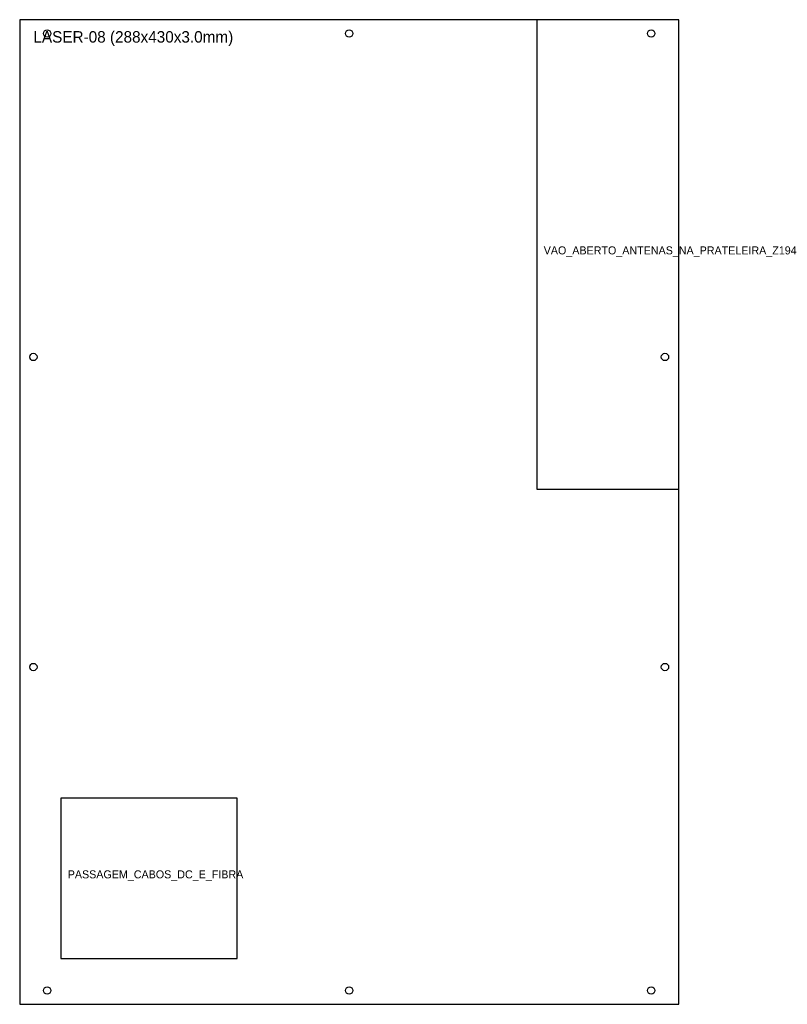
# Model space of a CAD drawing. Header units: metres. Extents: x 0 to 335, y 0 to 430.
import ezdxf

# ---------------------------------------------------------------- set-up
doc = ezdxf.new("R2010")
doc.units = ezdxf.units.M

msp = doc.modelspace()

# ---------------------------------------------------------------- linework, layer by layer
at = {"layer": 'CORTE_EXTERNO'}
for p, q in [((288, 430), (0, 430)), ((0, 430), (0, 0)), ((288, 0), (288, 430)), ((0, 0), (288, 0))]:
    msp.add_line(p, q, dxfattribs=at)
at = {"layer": 'CORTE_INTERNO'}
for p, q in [((288, 430), (226, 430)), ((226, 430), (226, 225)), ((288, 225), (288, 430)), ((226, 225), (288, 225)), ((95, 90), (18, 90)), ((18, 90), (18, 20)), ((95, 20), (95, 90)), ((18, 20), (95, 20))]:
    msp.add_line(p, q, dxfattribs=at)
at = {"layer": 'FUROS_CIRCULARES'}
for centre in [(12, 424), (144, 424), (276, 424), (6, 282.7), (282, 282.7), (6, 147.3), (282, 147.3), (12, 6), (144, 6), (276, 6)]:
    msp.add_circle(centre, 1.6, dxfattribs=at)

# ---------------------------------------------------------------- texts
at = {"layer": 'LEGENDA'}
for s, height, p in [('LASER-08 (288x430x3.0mm)', 5, (6, 420)), ('VAO_ABERTO_ANTENAS_NA_PRATELEIRA_Z194', 3.5, (229, 327.5)), ('PASSAGEM_CABOS_DC_E_FIBRA', 3.5, (21, 55))]:
    msp.add_text(s, height=height, dxfattribs=at).set_placement(p)

doc.saveas('drawing.dxf')
